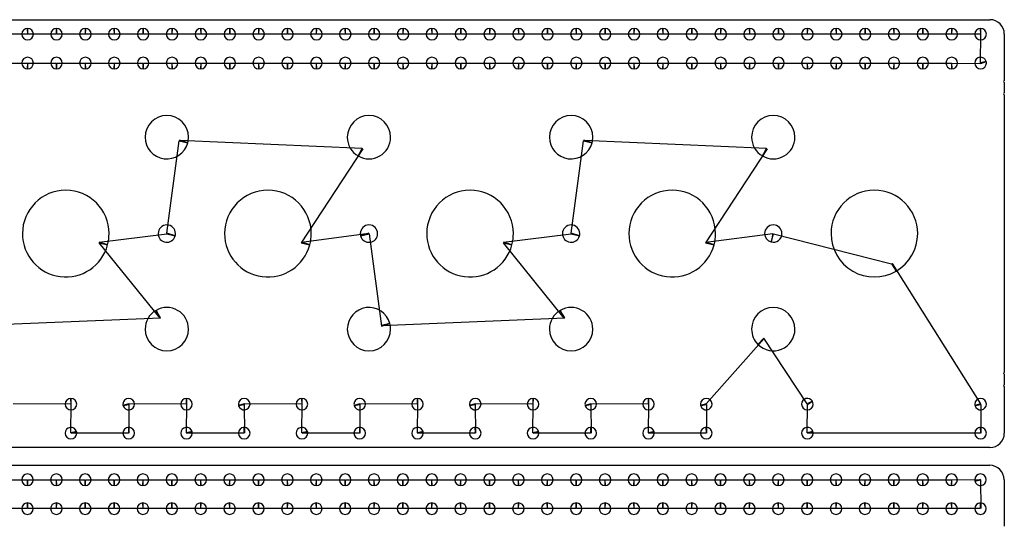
# Model space of a CAD drawing. Header units: inches. Extents: x 1 to 33.5, y 1 to 47.1.
# Tile 9 of 9: x 16.4 to 33.5, y 38.3 to 47. Entities that reach past the tile are written whole.
import ezdxf

# ---------------------------------------------------------------- set-up
doc = ezdxf.new("R2010")
doc.units = ezdxf.units.IN
doc.layers.get('0').update_dxf_attribs({"linetype": 'CONTINUOUS'})
doc.layers.add('3', color=7, linetype='CONTINUOUS')
doc.layers.add('9', color=7, linetype='CONTINUOUS')

msp = doc.modelspace()

# ---------------------------------------------------------------- linework, layer by layer
at = {"color": 0, "linetype": 'CONTINUOUS'}
for p, q in [((16.544, 46.79), (16.052, 46.79)), ((17.044, 46.79), (16.552, 46.79)), ((17.544, 46.79), (17.052, 46.79)), ((18.044, 46.79), (17.552, 46.79)), ((18.544, 46.79), (18.052, 46.79)), ((19.044, 46.79), (18.552, 46.79)), ((19.544, 46.79), (19.052, 46.79)), ((20.044, 46.79), (19.552, 46.79)), ((20.544, 46.79), (20.052, 46.79)), ((21.044, 46.79), (20.552, 46.79)), ((21.544, 46.79), (21.052, 46.79)), ((22.044, 46.79), (21.552, 46.79)), ((22.544, 46.79), (22.052, 46.79)), ((23.044, 46.79), (22.552, 46.79)), ((23.544, 46.79), (23.052, 46.79)), ((24.044, 46.79), (23.552, 46.79)), ((24.544, 46.79), (24.052, 46.79)), ((25.044, 46.79), (24.552, 46.79)), ((25.544, 46.79), (25.052, 46.79)), ((26.044, 46.79), (25.552, 46.79)), ((26.544, 46.79), (26.052, 46.79)), ((27.044, 46.79), (26.552, 46.79)), ((27.544, 46.79), (27.052, 46.79)), ((28.044, 46.79), (27.552, 46.79)), ((28.544, 46.79), (28.052, 46.79)), ((29.044, 46.79), (28.552, 46.79)), ((29.544, 46.79), (29.052, 46.79)), ((30.044, 46.79), (29.552, 46.79)), ((30.544, 46.79), (30.052, 46.79)), ((31.044, 46.79), (30.552, 46.79)), ((31.544, 46.79), (31.052, 46.79)), ((32.044, 46.79), (31.552, 46.79)), ((32.544, 46.79), (32.052, 46.79)), ((33.044, 46.79), (32.552, 46.79)), ((33.047, 46.294), (33.052, 46.79)), ((16.052, 46.289), (16.544, 46.289)), ((16.552, 46.289), (17.044, 46.289)), ((17.052, 46.289), (17.544, 46.289)), ((17.552, 46.289), (18.044, 46.289)), ((18.052, 46.289), (18.544, 46.289)), ((18.552, 46.289), (19.044, 46.289)), ((19.052, 46.289), (19.544, 46.289)), ((19.552, 46.289), (20.044, 46.289)), ((20.052, 46.289), (20.544, 46.289)), ((20.552, 46.289), (21.044, 46.289)), ((21.052, 46.289), (21.544, 46.289)), ((21.552, 46.289), (22.044, 46.289)), ((22.052, 46.289), (22.544, 46.289)), ((22.552, 46.289), (23.044, 46.289)), ((23.052, 46.289), (23.544, 46.289)), ((23.552, 46.289), (24.044, 46.289)), ((24.052, 46.289), (24.544, 46.289)), ((24.552, 46.289), (25.044, 46.289)), ((25.052, 46.289), (25.544, 46.289)), ((25.552, 46.289), (26.044, 46.289)), ((26.052, 46.289), (26.544, 46.289)), ((26.552, 46.289), (27.044, 46.289)), ((27.052, 46.289), (27.544, 46.289)), ((27.552, 46.289), (28.044, 46.289)), ((28.052, 46.289), (28.544, 46.289)), ((28.552, 46.289), (29.044, 46.289)), ((29.052, 46.289), (29.544, 46.289)), ((29.552, 46.289), (30.044, 46.289)), ((30.052, 46.289), (30.544, 46.289)), ((30.552, 46.289), (31.044, 46.289)), ((31.052, 46.289), (31.544, 46.289)), ((31.552, 46.289), (32.044, 46.289)), ((32.052, 46.289), (32.544, 46.289)), ((32.552, 46.289), (33.049, 46.285)), ((18.96, 43.346), (19.174, 44.943)), ((19.177, 44.956), (22.34, 44.816)), ((25.96, 43.346), (26.174, 44.943)), ((26.177, 44.956), (29.34, 44.816)), ((22.351, 44.809), (21.286, 43.178)), ((29.351, 44.809), (28.286, 43.178)), ((17.789, 43.191), (18.956, 43.334)), ((21.289, 43.191), (22.456, 43.346)), ((22.46, 43.334), (22.677, 41.739)), ((24.789, 43.191), (25.956, 43.334)), ((28.289, 43.191), (29.452, 43.342)), ((29.464, 43.338), (31.502, 42.817)), ((18.84, 41.879), (17.786, 43.178)), ((25.84, 41.879), (24.786, 43.178)), ((31.514, 42.824), (33.047, 40.395)), ((15.674, 41.752), (18.851, 41.886)), ((22.674, 41.752), (25.851, 41.886)), ((29.303, 41.524), (28.297, 40.395)), ((30.046, 40.394), (29.294, 41.533)), ((17.294, 40.391), (16.297, 40.395)), ((17.297, 39.895), (17.302, 40.391)), ((19.294, 40.391), (18.297, 40.395)), ((18.299, 40.386), (18.302, 39.891)), ((19.297, 39.895), (19.302, 40.391)), ((21.294, 40.391), (20.297, 40.395)), ((20.299, 40.386), (20.302, 39.891)), ((21.297, 39.895), (21.302, 40.391)), ((23.294, 40.391), (22.297, 40.395)), ((22.299, 40.386), (22.302, 39.891)), ((23.297, 39.895), (23.302, 40.391)), ((25.294, 40.391), (24.297, 40.395)), ((24.299, 40.386), (24.302, 39.891)), ((25.297, 39.895), (25.302, 40.391)), ((27.294, 40.391), (26.297, 40.395)), ((26.299, 40.386), (26.302, 39.891)), ((27.297, 39.895), (27.302, 40.391)), ((28.299, 40.386), (28.302, 39.891)), ((30.047, 39.895), (30.05, 40.387)), ((33.049, 40.386), (33.052, 39.891)), ((18.294, 39.891), (17.299, 39.886)), ((20.294, 39.891), (19.299, 39.886)), ((22.294, 39.891), (21.299, 39.886)), ((24.294, 39.891), (23.299, 39.886)), ((26.294, 39.891), (25.299, 39.886)), ((28.294, 39.891), (27.299, 39.886)), ((33.044, 39.891), (30.049, 39.886)), ((16.049, 39.083), (16.541, 39.083)), ((16.549, 39.083), (17.041, 39.083)), ((17.049, 39.083), (17.541, 39.083)), ((17.549, 39.083), (18.041, 39.083)), ((18.049, 39.083), (18.541, 39.083)), ((18.549, 39.083), (19.041, 39.083)), ((19.049, 39.083), (19.541, 39.083)), ((19.549, 39.083), (20.041, 39.083)), ((20.049, 39.083), (20.541, 39.083)), ((20.549, 39.083), (21.041, 39.083)), ((21.049, 39.083), (21.541, 39.083)), ((21.549, 39.083), (22.041, 39.083)), ((22.049, 39.083), (22.541, 39.083)), ((22.549, 39.083), (23.041, 39.083)), ((23.049, 39.083), (23.541, 39.083)), ((23.549, 39.083), (24.041, 39.083)), ((24.049, 39.083), (24.541, 39.083)), ((24.549, 39.083), (25.041, 39.083)), ((25.049, 39.083), (25.541, 39.083)), ((25.549, 39.083), (26.041, 39.083)), ((26.049, 39.083), (26.541, 39.083)), ((26.549, 39.083), (27.041, 39.083)), ((27.049, 39.083), (27.541, 39.083)), ((27.549, 39.083), (28.041, 39.083)), ((28.049, 39.083), (28.541, 39.083)), ((28.549, 39.083), (29.041, 39.083)), ((29.049, 39.083), (29.541, 39.083)), ((29.549, 39.083), (30.041, 39.083)), ((30.049, 39.083), (30.541, 39.083)), ((30.549, 39.083), (31.041, 39.083)), ((31.049, 39.083), (31.541, 39.083)), ((31.549, 39.083), (32.041, 39.083)), ((32.049, 39.083), (32.541, 39.083)), ((32.549, 39.083), (33.044, 39.087)), ((33.046, 39.079), (33.049, 38.583)), ((16.541, 38.583), (16.049, 38.583)), ((17.041, 38.583), (16.549, 38.583)), ((17.541, 38.583), (17.049, 38.583)), ((18.041, 38.583), (17.549, 38.583)), ((18.541, 38.583), (18.049, 38.583)), ((19.041, 38.583), (18.549, 38.583)), ((19.541, 38.583), (19.049, 38.583)), ((20.041, 38.583), (19.549, 38.583)), ((20.541, 38.583), (20.049, 38.583)), ((21.041, 38.583), (20.549, 38.583)), ((21.541, 38.583), (21.049, 38.583)), ((22.041, 38.583), (21.549, 38.583)), ((22.541, 38.583), (22.049, 38.583)), ((23.041, 38.583), (22.549, 38.583)), ((23.541, 38.583), (23.049, 38.583)), ((24.041, 38.583), (23.549, 38.583)), ((24.541, 38.583), (24.049, 38.583)), ((25.041, 38.583), (24.549, 38.583)), ((25.541, 38.583), (25.049, 38.583)), ((26.041, 38.583), (25.549, 38.583)), ((26.541, 38.583), (26.049, 38.583)), ((27.041, 38.583), (26.549, 38.583)), ((27.541, 38.583), (27.049, 38.583)), ((28.041, 38.583), (27.549, 38.583)), ((28.541, 38.583), (28.049, 38.583)), ((29.041, 38.583), (28.549, 38.583)), ((29.541, 38.583), (29.049, 38.583)), ((30.041, 38.583), (29.549, 38.583)), ((30.541, 38.583), (30.049, 38.583)), ((31.041, 38.583), (30.549, 38.583)), ((31.541, 38.583), (31.049, 38.583)), ((32.041, 38.583), (31.549, 38.583)), ((32.541, 38.583), (32.049, 38.583)), ((33.041, 38.583), (32.549, 38.583))]:
    msp.add_line(p, q, dxfattribs=at)
at = {"layer": '3', "color": 3, "linetype": 'CONTINUOUS'}
for p, q in [((1.388, 47.04), (33.208, 47.04)), ((33.458, 46.79), (33.458, 45.985)), ((33.458, 45.955), (33.458, 45.773)), ((33.458, 45.743), (33.458, 40.938)), ((33.458, 40.908), (33.458, 40.725)), ((33.458, 40.695), (33.458, 39.89)), ((33.208, 39.64), (1.388, 39.64)), ((1.385, 39.333), (33.205, 39.333)), ((33.455, 39.083), (33.455, 38.278))]:
    msp.add_line(p, q, dxfattribs=at)
for centre, radius, start, end in [((16.548, 46.79), 0.1, 90, 180), ((16.548, 46.79), 0.1, 360, 90), ((17.048, 46.79), 0.1, 90, 180), ((17.048, 46.79), 0.1, 360, 90), ((17.548, 46.79), 0.1, 90, 180), ((17.548, 46.79), 0.1, 360, 90), ((18.048, 46.79), 0.1, 90, 180), ((18.048, 46.79), 0.1, 360, 90), ((18.548, 46.79), 0.1, 90, 180), ((18.548, 46.79), 0.1, 360, 90), ((19.048, 46.79), 0.1, 90, 180), ((19.048, 46.79), 0.1, 360, 90), ((19.548, 46.79), 0.1, 90, 180), ((19.548, 46.79), 0.1, 360, 90), ((20.048, 46.79), 0.1, 90, 180), ((20.048, 46.79), 0.1, 360, 90), ((20.548, 46.79), 0.1, 90, 180), ((20.548, 46.79), 0.1, 360, 90), ((21.048, 46.79), 0.1, 90, 180), ((21.048, 46.79), 0.1, 360, 90), ((21.548, 46.79), 0.1, 90, 180), ((21.548, 46.79), 0.1, 360, 90), ((22.048, 46.79), 0.1, 90, 180), ((22.048, 46.79), 0.1, 360, 90), ((22.548, 46.79), 0.1, 90, 180), ((22.548, 46.79), 0.1, 360, 90), ((23.048, 46.79), 0.1, 90, 180), ((23.048, 46.79), 0.1, 360, 90), ((23.548, 46.79), 0.1, 90, 180), ((23.548, 46.79), 0.1, 360, 90), ((24.048, 46.79), 0.1, 90, 180), ((24.048, 46.79), 0.1, 360, 90), ((24.548, 46.79), 0.1, 90, 180), ((24.548, 46.79), 0.1, 360, 90), ((25.048, 46.79), 0.1, 90, 180), ((25.048, 46.79), 0.1, 360, 90), ((25.548, 46.79), 0.1, 90, 180), ((25.548, 46.79), 0.1, 360, 90), ((26.048, 46.79), 0.1, 90, 180), ((26.048, 46.79), 0.1, 360, 90), ((26.548, 46.79), 0.1, 90, 180), ((26.548, 46.79), 0.1, 360, 90), ((27.048, 46.79), 0.1, 90, 180), ((27.048, 46.79), 0.1, 360, 90), ((27.548, 46.79), 0.1, 90, 180), ((27.548, 46.79), 0.1, 360, 90), ((28.048, 46.79), 0.1, 90, 180), ((28.048, 46.79), 0.1, 360, 90), ((28.548, 46.79), 0.1, 90, 180), ((28.548, 46.79), 0.1, 360, 90), ((29.048, 46.79), 0.1, 90, 180), ((29.048, 46.79), 0.1, 360, 90), ((29.548, 46.79), 0.1, 90, 180), ((29.548, 46.79), 0.1, 360, 90), ((30.048, 46.79), 0.1, 90, 180), ((30.048, 46.79), 0.1, 360, 90), ((30.548, 46.79), 0.1, 90, 180), ((30.548, 46.79), 0.1, 360, 90), ((31.048, 46.79), 0.1, 90, 180), ((31.048, 46.79), 0.1, 360, 90), ((31.548, 46.79), 0.1, 90, 180), ((31.548, 46.79), 0.1, 360, 90), ((32.048, 46.79), 0.1, 90, 180), ((32.048, 46.79), 0.1, 360, 90), ((32.548, 46.79), 0.1, 90, 180), ((32.548, 46.79), 0.1, 360, 90), ((33.048, 46.79), 0.1, 90, 180), ((33.048, 46.79), 0.1, 360, 90), ((33.208, 46.79), 0.25, 0, 90), ((16.548, 46.79), 0.1, 180, 360), ((17.048, 46.79), 0.1, 180, 360), ((17.548, 46.79), 0.1, 180, 360), ((18.048, 46.79), 0.1, 180, 360), ((18.548, 46.79), 0.1, 180, 360), ((19.048, 46.79), 0.1, 180, 360), ((19.548, 46.79), 0.1, 180, 360), ((20.048, 46.79), 0.1, 180, 360), ((20.548, 46.79), 0.1, 180, 360), ((21.048, 46.79), 0.1, 180, 360), ((21.548, 46.79), 0.1, 180, 360), ((22.048, 46.79), 0.1, 180, 360), ((22.548, 46.79), 0.1, 180, 360), ((23.048, 46.79), 0.1, 180, 360), ((23.548, 46.79), 0.1, 180, 360), ((24.048, 46.79), 0.1, 180, 360), ((24.548, 46.79), 0.1, 180, 360), ((25.048, 46.79), 0.1, 180, 360), ((25.548, 46.79), 0.1, 180, 360), ((26.048, 46.79), 0.1, 180, 360), ((26.548, 46.79), 0.1, 180, 360), ((27.048, 46.79), 0.1, 180, 360), ((27.548, 46.79), 0.1, 180, 360), ((28.048, 46.79), 0.1, 180, 360), ((28.548, 46.79), 0.1, 180, 360), ((29.048, 46.79), 0.1, 180, 360), ((29.548, 46.79), 0.1, 180, 360), ((30.048, 46.79), 0.1, 180, 360), ((30.548, 46.79), 0.1, 180, 360), ((31.048, 46.79), 0.1, 180, 360), ((31.548, 46.79), 0.1, 180, 360), ((32.048, 46.79), 0.1, 180, 360), ((32.548, 46.79), 0.1, 180, 360), ((33.048, 46.79), 0.1, 180, 360), ((16.548, 46.29), 0.1, 360, 180), ((17.048, 46.29), 0.1, 360, 180), ((17.548, 46.29), 0.1, 360, 180), ((18.048, 46.29), 0.1, 360, 180), ((18.548, 46.29), 0.1, 360, 180), ((19.048, 46.29), 0.1, 360, 180), ((19.548, 46.29), 0.1, 360, 180), ((20.048, 46.29), 0.1, 360, 180), ((20.548, 46.29), 0.1, 360, 180), ((21.048, 46.29), 0.1, 360, 180), ((21.548, 46.29), 0.1, 360, 180), ((22.048, 46.29), 0.1, 360, 180), ((22.548, 46.29), 0.1, 360, 180), ((23.048, 46.29), 0.1, 360, 180), ((23.548, 46.29), 0.1, 360, 180), ((24.048, 46.29), 0.1, 360, 180), ((24.548, 46.29), 0.1, 360, 180), ((25.048, 46.29), 0.1, 360, 180), ((25.548, 46.29), 0.1, 360, 180), ((26.048, 46.29), 0.1, 360, 180), ((26.548, 46.29), 0.1, 360, 180), ((27.048, 46.29), 0.1, 360, 180), ((27.548, 46.29), 0.1, 360, 180), ((28.048, 46.29), 0.1, 360, 180), ((28.548, 46.29), 0.1, 360, 180), ((29.048, 46.29), 0.1, 360, 180), ((29.548, 46.29), 0.1, 360, 180), ((30.048, 46.29), 0.1, 360, 180), ((30.548, 46.29), 0.1, 360, 180), ((31.048, 46.29), 0.1, 360, 180), ((31.548, 46.29), 0.1, 360, 180), ((32.048, 46.29), 0.1, 360, 180), ((32.548, 46.29), 0.1, 360, 180), ((33.048, 46.29), 0.1, 15, 180), ((16.548, 46.29), 0.1, 180, 270), ((16.548, 46.29), 0.1, 270, 0), ((17.048, 46.29), 0.1, 180, 270), ((17.048, 46.29), 0.1, 270, 0), ((17.548, 46.29), 0.1, 180, 270), ((17.548, 46.29), 0.1, 270, 0), ((18.048, 46.29), 0.1, 180, 270), ((18.048, 46.29), 0.1, 270, 0), ((18.548, 46.29), 0.1, 180, 270), ((18.548, 46.29), 0.1, 270, 0), ((19.048, 46.29), 0.1, 180, 270), ((19.048, 46.29), 0.1, 270, 0), ((19.548, 46.29), 0.1, 180, 270), ((19.548, 46.29), 0.1, 270, 0), ((20.048, 46.29), 0.1, 180, 270), ((20.048, 46.29), 0.1, 270, 0), ((20.548, 46.29), 0.1, 180, 270), ((20.548, 46.29), 0.1, 270, 0), ((21.048, 46.29), 0.1, 180, 270), ((21.048, 46.29), 0.1, 270, 0), ((21.548, 46.29), 0.1, 180, 270), ((21.548, 46.29), 0.1, 270, 0), ((22.048, 46.29), 0.1, 180, 270), ((22.048, 46.29), 0.1, 270, 0), ((22.548, 46.29), 0.1, 180, 270), ((22.548, 46.29), 0.1, 270, 0), ((23.048, 46.29), 0.1, 180, 270), ((23.048, 46.29), 0.1, 270, 0), ((23.548, 46.29), 0.1, 180, 270), ((23.548, 46.29), 0.1, 270, 0), ((24.048, 46.29), 0.1, 180, 270), ((24.048, 46.29), 0.1, 270, 0), ((24.548, 46.29), 0.1, 180, 270), ((24.548, 46.29), 0.1, 270, 0), ((25.048, 46.29), 0.1, 180, 270), ((25.048, 46.29), 0.1, 270, 0), ((25.548, 46.29), 0.1, 180, 270), ((25.548, 46.29), 0.1, 270, 0), ((26.048, 46.29), 0.1, 180, 270), ((26.048, 46.29), 0.1, 270, 0), ((26.548, 46.29), 0.1, 180, 270), ((26.548, 46.29), 0.1, 270, 0), ((27.048, 46.29), 0.1, 180, 270), ((27.048, 46.29), 0.1, 270, 0), ((27.548, 46.29), 0.1, 180, 270), ((27.548, 46.29), 0.1, 270, 0), ((28.048, 46.29), 0.1, 180, 270), ((28.048, 46.29), 0.1, 270, 0), ((28.548, 46.29), 0.1, 180, 270), ((28.548, 46.29), 0.1, 270, 0), ((29.048, 46.29), 0.1, 180, 270), ((29.048, 46.29), 0.1, 270, 0), ((29.548, 46.29), 0.1, 180, 270), ((29.548, 46.29), 0.1, 270, 0), ((30.048, 46.29), 0.1, 180, 270), ((30.048, 46.29), 0.1, 270, 0), ((30.548, 46.29), 0.1, 180, 270), ((30.548, 46.29), 0.1, 270, 0), ((31.048, 46.29), 0.1, 180, 270), ((31.048, 46.29), 0.1, 270, 0), ((31.548, 46.29), 0.1, 180, 270), ((31.548, 46.29), 0.1, 270, 0), ((32.048, 46.29), 0.1, 180, 270), ((32.048, 46.29), 0.1, 270, 0), ((32.548, 46.29), 0.1, 180, 270), ((32.548, 46.29), 0.1, 270, 0), ((33.048, 46.29), 0.1, 180, 360), ((33.048, 46.29), 0.1, 360, 15), ((33.458, 45.97), 0.015, 90, 270), ((33.458, 45.758), 0.015, 90, 270), ((18.958, 45.008), 0.375, 360, 180), ((22.458, 45.008), 0.375, 360, 180), ((25.958, 45.008), 0.375, 360, 180), ((29.458, 45.008), 0.375, 360, 180), ((18.958, 45.008), 0.375, 180, 345), ((18.958, 45.008), 0.375, 345, 0), ((22.458, 45.008), 0.375, 180, 240), ((22.458, 45.008), 0.375, 240, 0), ((25.958, 45.008), 0.375, 180, 345), ((25.958, 45.008), 0.375, 345, 0), ((29.458, 45.008), 0.375, 180, 240), ((29.458, 45.008), 0.375, 240, 0), ((17.208, 43.34), 0.75, 360, 180), ((20.708, 43.34), 0.75, 360, 180), ((24.208, 43.34), 0.75, 360, 180), ((27.708, 43.34), 0.75, 360, 180), ((31.208, 43.34), 0.75, 360, 180), ((18.958, 43.34), 0.15, 360, 180), ((22.458, 43.34), 0.15, 360, 180), ((25.958, 43.34), 0.15, 360, 180), ((29.458, 43.34), 0.15, 360, 180), ((17.208, 43.34), 0.75, 180, 345), ((17.208, 43.34), 0.75, 345, 0), ((18.958, 43.34), 0.15, 180, 345), ((18.958, 43.34), 0.15, 345, 0), ((20.708, 43.34), 0.75, 180, 345), ((20.708, 43.34), 0.75, 345, 0), ((22.458, 43.34), 0.15, 180, 195), ((22.458, 43.34), 0.15, 195, 0), ((24.208, 43.34), 0.75, 180, 345), ((24.208, 43.34), 0.75, 345, 0), ((25.958, 43.34), 0.15, 180, 345), ((25.958, 43.34), 0.15, 345, 0), ((27.708, 43.34), 0.75, 180, 345), ((27.708, 43.34), 0.75, 345, 0), ((29.458, 43.34), 0.15, 180, 255), ((29.458, 43.34), 0.15, 255, 0), ((31.208, 43.34), 0.75, 180, 300), ((31.208, 43.34), 0.75, 300, 0), ((18.958, 41.688), 0.375, 120, 180), ((18.958, 41.688), 0.375, 360, 120), ((22.458, 41.688), 0.375, 15, 180), ((25.958, 41.688), 0.375, 120, 180), ((25.958, 41.688), 0.375, 360, 120), ((29.458, 41.688), 0.375, 360, 180), ((22.458, 41.688), 0.375, 360, 15), ((18.958, 41.688), 0.375, 180, 360), ((22.458, 41.688), 0.375, 180, 360), ((25.958, 41.688), 0.375, 180, 360), ((29.458, 41.688), 0.375, 180, 225), ((29.458, 41.688), 0.375, 225, 0), ((33.458, 40.923), 0.015, 90, 270), ((33.458, 40.71), 0.015, 90, 270), ((17.298, 40.39), 0.1, 90, 180), ((17.298, 40.39), 0.1, 360, 90), ((18.298, 40.39), 0.1, 360, 180), ((19.298, 40.39), 0.1, 90, 180), ((19.298, 40.39), 0.1, 360, 90), ((20.298, 40.39), 0.1, 360, 180), ((21.298, 40.39), 0.1, 90, 180), ((21.298, 40.39), 0.1, 360, 90), ((22.298, 40.39), 0.1, 360, 180), ((23.298, 40.39), 0.1, 90, 180), ((23.298, 40.39), 0.1, 360, 90), ((24.298, 40.39), 0.1, 360, 180), ((25.298, 40.39), 0.1, 90, 180), ((25.298, 40.39), 0.1, 360, 90), ((26.298, 40.39), 0.1, 360, 180), ((27.298, 40.39), 0.1, 90, 180), ((27.298, 40.39), 0.1, 360, 90), ((28.298, 40.39), 0.1, 360, 180), ((30.048, 40.39), 0.1, 30, 180), ((30.048, 40.39), 0.1, 360, 30), ((33.048, 40.39), 0.1, 360, 180), ((17.298, 40.39), 0.1, 180, 360), ((18.298, 40.39), 0.1, 180, 195), ((18.298, 40.39), 0.1, 195, 0), ((19.298, 40.39), 0.1, 180, 360), ((20.298, 40.39), 0.1, 180, 195), ((20.298, 40.39), 0.1, 195, 0), ((21.298, 40.39), 0.1, 180, 360), ((22.298, 40.39), 0.1, 180, 195), ((22.298, 40.39), 0.1, 195, 0), ((23.298, 40.39), 0.1, 180, 360), ((24.298, 40.39), 0.1, 180, 195), ((24.298, 40.39), 0.1, 195, 0), ((25.298, 40.39), 0.1, 180, 360), ((26.298, 40.39), 0.1, 180, 195), ((26.298, 40.39), 0.1, 195, 0), ((27.298, 40.39), 0.1, 180, 360), ((28.298, 40.39), 0.1, 180, 195), ((28.298, 40.39), 0.1, 195, 0), ((30.048, 40.39), 0.1, 180, 360), ((33.048, 40.39), 0.1, 180, 195), ((33.048, 40.39), 0.1, 195, 0), ((17.298, 39.89), 0.1, 15, 180), ((17.298, 39.89), 0.1, 360, 15), ((18.298, 39.89), 0.1, 90, 180), ((18.298, 39.89), 0.1, 360, 90), ((19.298, 39.89), 0.1, 15, 180), ((19.298, 39.89), 0.1, 360, 15), ((20.298, 39.89), 0.1, 90, 180), ((20.298, 39.89), 0.1, 360, 90), ((21.298, 39.89), 0.1, 15, 180), ((21.298, 39.89), 0.1, 360, 15), ((22.298, 39.89), 0.1, 90, 180), ((22.298, 39.89), 0.1, 360, 90), ((23.298, 39.89), 0.1, 15, 180), ((23.298, 39.89), 0.1, 360, 15), ((24.298, 39.89), 0.1, 90, 180), ((24.298, 39.89), 0.1, 360, 90), ((25.298, 39.89), 0.1, 15, 180), ((25.298, 39.89), 0.1, 360, 15), ((26.298, 39.89), 0.1, 90, 180), ((26.298, 39.89), 0.1, 360, 90), ((27.298, 39.89), 0.1, 15, 180), ((27.298, 39.89), 0.1, 360, 15), ((28.298, 39.89), 0.1, 90, 180), ((28.298, 39.89), 0.1, 360, 90), ((30.048, 39.89), 0.1, 15, 180), ((30.048, 39.89), 0.1, 360, 15), ((33.048, 39.89), 0.1, 90, 180), ((33.048, 39.89), 0.1, 360, 90), ((17.298, 39.89), 0.1, 180, 360), ((18.298, 39.89), 0.1, 180, 360), ((19.298, 39.89), 0.1, 180, 360), ((20.298, 39.89), 0.1, 180, 360), ((21.298, 39.89), 0.1, 180, 360), ((22.298, 39.89), 0.1, 180, 360), ((23.298, 39.89), 0.1, 180, 360), ((24.298, 39.89), 0.1, 180, 360), ((25.298, 39.89), 0.1, 180, 360), ((26.298, 39.89), 0.1, 180, 360), ((27.298, 39.89), 0.1, 180, 360), ((28.298, 39.89), 0.1, 180, 360), ((30.048, 39.89), 0.1, 180, 360), ((33.048, 39.89), 0.1, 180, 360), ((33.208, 39.89), 0.25, 270, 0), ((33.205, 39.083), 0.25, 0, 90), ((16.545, 39.083), 0.1, 360, 180), ((16.545, 39.083), 0.1, 180, 270), ((16.545, 39.083), 0.1, 270, 0), ((17.045, 39.083), 0.1, 360, 180), ((17.045, 39.083), 0.1, 180, 270), ((17.045, 39.083), 0.1, 270, 0), ((17.545, 39.083), 0.1, 360, 180), ((17.545, 39.083), 0.1, 180, 270), ((17.545, 39.083), 0.1, 270, 0), ((18.045, 39.083), 0.1, 360, 180), ((18.045, 39.083), 0.1, 180, 270), ((18.045, 39.083), 0.1, 270, 0), ((18.545, 39.083), 0.1, 360, 180), ((18.545, 39.083), 0.1, 180, 270), ((18.545, 39.083), 0.1, 270, 0), ((19.045, 39.083), 0.1, 360, 180), ((19.045, 39.083), 0.1, 180, 270), ((19.045, 39.083), 0.1, 270, 0), ((19.545, 39.083), 0.1, 360, 180), ((19.545, 39.083), 0.1, 180, 270), ((19.545, 39.083), 0.1, 270, 0), ((20.045, 39.083), 0.1, 360, 180), ((20.045, 39.083), 0.1, 180, 270), ((20.045, 39.083), 0.1, 270, 0), ((20.545, 39.083), 0.1, 360, 180), ((20.545, 39.083), 0.1, 180, 270), ((20.545, 39.083), 0.1, 270, 0), ((21.045, 39.083), 0.1, 360, 180), ((21.045, 39.083), 0.1, 180, 270), ((21.045, 39.083), 0.1, 270, 0), ((21.545, 39.083), 0.1, 360, 180), ((21.545, 39.083), 0.1, 180, 270), ((21.545, 39.083), 0.1, 270, 0), ((22.045, 39.083), 0.1, 360, 180), ((22.045, 39.083), 0.1, 180, 270), ((22.045, 39.083), 0.1, 270, 0), ((22.545, 39.083), 0.1, 360, 180), ((22.545, 39.083), 0.1, 180, 270), ((22.545, 39.083), 0.1, 270, 0), ((23.045, 39.083), 0.1, 360, 180), ((23.045, 39.083), 0.1, 180, 270), ((23.045, 39.083), 0.1, 270, 0), ((23.545, 39.083), 0.1, 360, 180), ((23.545, 39.083), 0.1, 180, 270), ((23.545, 39.083), 0.1, 270, 0), ((24.045, 39.083), 0.1, 360, 180), ((24.045, 39.083), 0.1, 180, 270), ((24.045, 39.083), 0.1, 270, 0), ((24.545, 39.083), 0.1, 360, 180), ((24.545, 39.083), 0.1, 180, 270), ((24.545, 39.083), 0.1, 270, 0), ((25.045, 39.083), 0.1, 360, 180), ((25.045, 39.083), 0.1, 180, 270), ((25.045, 39.083), 0.1, 270, 0), ((25.545, 39.083), 0.1, 360, 180), ((25.545, 39.083), 0.1, 180, 270), ((25.545, 39.083), 0.1, 270, 0), ((26.045, 39.083), 0.1, 360, 180), ((26.045, 39.083), 0.1, 180, 270), ((26.045, 39.083), 0.1, 270, 0), ((26.545, 39.083), 0.1, 360, 180), ((26.545, 39.083), 0.1, 180, 270), ((26.545, 39.083), 0.1, 270, 0), ((27.045, 39.083), 0.1, 360, 180), ((27.045, 39.083), 0.1, 180, 270), ((27.045, 39.083), 0.1, 270, 0), ((27.545, 39.083), 0.1, 360, 180), ((27.545, 39.083), 0.1, 180, 270), ((27.545, 39.083), 0.1, 270, 0), ((28.045, 39.083), 0.1, 360, 180), ((28.045, 39.083), 0.1, 180, 270), ((28.045, 39.083), 0.1, 270, 0), ((28.545, 39.083), 0.1, 360, 180), ((28.545, 39.083), 0.1, 180, 270), ((28.545, 39.083), 0.1, 270, 0), ((29.045, 39.083), 0.1, 360, 180), ((29.045, 39.083), 0.1, 180, 270), ((29.045, 39.083), 0.1, 270, 0), ((29.545, 39.083), 0.1, 360, 180), ((29.545, 39.083), 0.1, 180, 270), ((29.545, 39.083), 0.1, 270, 0), ((30.045, 39.083), 0.1, 360, 180), ((30.045, 39.083), 0.1, 180, 270), ((30.045, 39.083), 0.1, 270, 0), ((30.545, 39.083), 0.1, 360, 180), ((30.545, 39.083), 0.1, 180, 270), ((30.545, 39.083), 0.1, 270, 0), ((31.045, 39.083), 0.1, 360, 180), ((31.045, 39.083), 0.1, 180, 270), ((31.045, 39.083), 0.1, 270, 0), ((31.545, 39.083), 0.1, 360, 180), ((31.545, 39.083), 0.1, 180, 270), ((31.545, 39.083), 0.1, 270, 0), ((32.045, 39.083), 0.1, 360, 180), ((32.045, 39.083), 0.1, 180, 270), ((32.045, 39.083), 0.1, 270, 0), ((32.545, 39.083), 0.1, 360, 180), ((32.545, 39.083), 0.1, 180, 270), ((32.545, 39.083), 0.1, 270, 0), ((33.045, 39.083), 0.1, 360, 180), ((33.045, 39.083), 0.1, 180, 195), ((33.045, 39.083), 0.1, 195, 0), ((16.545, 38.583), 0.1, 90, 180), ((16.545, 38.583), 0.1, 180, 360), ((16.545, 38.583), 0.1, 360, 90), ((17.045, 38.583), 0.1, 90, 180), ((17.045, 38.583), 0.1, 180, 360), ((17.045, 38.583), 0.1, 360, 90), ((17.545, 38.583), 0.1, 90, 180), ((17.545, 38.583), 0.1, 180, 360), ((17.545, 38.583), 0.1, 360, 90), ((18.045, 38.583), 0.1, 90, 180), ((18.045, 38.583), 0.1, 180, 360), ((18.045, 38.583), 0.1, 360, 90), ((18.545, 38.583), 0.1, 90, 180), ((18.545, 38.583), 0.1, 180, 360), ((18.545, 38.583), 0.1, 360, 90), ((19.045, 38.583), 0.1, 90, 180), ((19.045, 38.583), 0.1, 180, 360), ((19.045, 38.583), 0.1, 360, 90), ((19.545, 38.583), 0.1, 90, 180), ((19.545, 38.583), 0.1, 180, 360), ((19.545, 38.583), 0.1, 360, 90), ((20.045, 38.583), 0.1, 90, 180), ((20.045, 38.583), 0.1, 180, 360), ((20.045, 38.583), 0.1, 360, 90), ((20.545, 38.583), 0.1, 90, 180), ((20.545, 38.583), 0.1, 180, 360), ((20.545, 38.583), 0.1, 360, 90), ((21.045, 38.583), 0.1, 90, 180), ((21.045, 38.583), 0.1, 180, 360), ((21.045, 38.583), 0.1, 360, 90), ((21.545, 38.583), 0.1, 90, 180), ((21.545, 38.583), 0.1, 180, 360), ((21.545, 38.583), 0.1, 360, 90), ((22.045, 38.583), 0.1, 90, 180), ((22.045, 38.583), 0.1, 180, 360), ((22.045, 38.583), 0.1, 360, 90), ((22.545, 38.583), 0.1, 90, 180), ((22.545, 38.583), 0.1, 180, 360), ((22.545, 38.583), 0.1, 360, 90), ((23.045, 38.583), 0.1, 90, 180), ((23.045, 38.583), 0.1, 180, 360), ((23.045, 38.583), 0.1, 360, 90), ((23.545, 38.583), 0.1, 90, 180), ((23.545, 38.583), 0.1, 180, 360), ((23.545, 38.583), 0.1, 360, 90), ((24.045, 38.583), 0.1, 90, 180), ((24.045, 38.583), 0.1, 180, 360), ((24.045, 38.583), 0.1, 360, 90), ((24.545, 38.583), 0.1, 90, 180), ((24.545, 38.583), 0.1, 180, 360), ((24.545, 38.583), 0.1, 360, 90), ((25.045, 38.583), 0.1, 90, 180), ((25.045, 38.583), 0.1, 180, 360), ((25.045, 38.583), 0.1, 360, 90), ((25.545, 38.583), 0.1, 90, 180), ((25.545, 38.583), 0.1, 180, 360), ((25.545, 38.583), 0.1, 360, 90), ((26.045, 38.583), 0.1, 90, 180), ((26.045, 38.583), 0.1, 180, 360), ((26.045, 38.583), 0.1, 360, 90), ((26.545, 38.583), 0.1, 90, 180), ((26.545, 38.583), 0.1, 180, 360), ((26.545, 38.583), 0.1, 360, 90), ((27.045, 38.583), 0.1, 90, 180), ((27.045, 38.583), 0.1, 180, 360), ((27.045, 38.583), 0.1, 360, 90), ((27.545, 38.583), 0.1, 90, 180), ((27.545, 38.583), 0.1, 180, 360), ((27.545, 38.583), 0.1, 360, 90), ((28.045, 38.583), 0.1, 90, 180), ((28.045, 38.583), 0.1, 180, 360), ((28.045, 38.583), 0.1, 360, 90), ((28.545, 38.583), 0.1, 90, 180), ((28.545, 38.583), 0.1, 180, 360), ((28.545, 38.583), 0.1, 360, 90), ((29.045, 38.583), 0.1, 90, 180), ((29.045, 38.583), 0.1, 180, 360), ((29.045, 38.583), 0.1, 360, 90), ((29.545, 38.583), 0.1, 90, 180), ((29.545, 38.583), 0.1, 180, 360), ((29.545, 38.583), 0.1, 360, 90), ((30.045, 38.583), 0.1, 90, 180), ((30.045, 38.583), 0.1, 180, 360), ((30.045, 38.583), 0.1, 360, 90), ((30.545, 38.583), 0.1, 90, 180), ((30.545, 38.583), 0.1, 180, 360), ((30.545, 38.583), 0.1, 360, 90), ((31.045, 38.583), 0.1, 90, 180), ((31.045, 38.583), 0.1, 180, 360), ((31.045, 38.583), 0.1, 360, 90), ((31.545, 38.583), 0.1, 90, 180), ((31.545, 38.583), 0.1, 180, 360), ((31.545, 38.583), 0.1, 360, 90), ((32.045, 38.583), 0.1, 90, 180), ((32.045, 38.583), 0.1, 180, 360), ((32.045, 38.583), 0.1, 360, 90), ((32.545, 38.583), 0.1, 90, 180), ((32.545, 38.583), 0.1, 180, 360), ((32.545, 38.583), 0.1, 360, 90), ((33.045, 38.583), 0.1, 90, 180), ((33.045, 38.583), 0.1, 180, 360), ((33.045, 38.583), 0.1, 360, 90)]:
    msp.add_arc(centre, radius, start, end, dxfattribs=at)
at = {"layer": '9', "color": 9, "linetype": 'CONTINUOUS'}
for p, q in [((16.548, 46.89), (16.544, 46.79)), ((16.552, 46.79), (16.548, 46.89)), ((17.048, 46.89), (17.044, 46.79)), ((17.052, 46.79), (17.048, 46.89)), ((17.548, 46.89), (17.544, 46.79)), ((17.552, 46.79), (17.548, 46.89)), ((18.048, 46.89), (18.044, 46.79)), ((18.052, 46.79), (18.048, 46.89)), ((18.548, 46.89), (18.544, 46.79)), ((18.552, 46.79), (18.548, 46.89)), ((19.048, 46.89), (19.044, 46.79)), ((19.052, 46.79), (19.048, 46.89)), ((19.548, 46.89), (19.544, 46.79)), ((19.552, 46.79), (19.548, 46.89)), ((20.048, 46.89), (20.044, 46.79)), ((20.052, 46.79), (20.048, 46.89)), ((20.548, 46.89), (20.544, 46.79)), ((20.552, 46.79), (20.548, 46.89)), ((21.048, 46.89), (21.044, 46.79)), ((21.052, 46.79), (21.048, 46.89)), ((21.548, 46.89), (21.544, 46.79)), ((21.552, 46.79), (21.548, 46.89)), ((22.048, 46.89), (22.044, 46.79)), ((22.052, 46.79), (22.048, 46.89)), ((22.548, 46.89), (22.544, 46.79)), ((22.552, 46.79), (22.548, 46.89)), ((23.048, 46.89), (23.044, 46.79)), ((23.052, 46.79), (23.048, 46.89)), ((23.548, 46.89), (23.544, 46.79)), ((23.552, 46.79), (23.548, 46.89)), ((24.048, 46.89), (24.044, 46.79)), ((24.052, 46.79), (24.048, 46.89)), ((24.548, 46.89), (24.544, 46.79)), ((24.552, 46.79), (24.548, 46.89)), ((25.048, 46.89), (25.044, 46.79)), ((25.052, 46.79), (25.048, 46.89)), ((25.548, 46.89), (25.544, 46.79)), ((25.552, 46.79), (25.548, 46.89)), ((26.048, 46.89), (26.044, 46.79)), ((26.052, 46.79), (26.048, 46.89)), ((26.548, 46.89), (26.544, 46.79)), ((26.552, 46.79), (26.548, 46.89)), ((27.048, 46.89), (27.044, 46.79)), ((27.052, 46.79), (27.048, 46.89)), ((27.548, 46.89), (27.544, 46.79)), ((27.552, 46.79), (27.548, 46.89)), ((28.048, 46.89), (28.044, 46.79)), ((28.052, 46.79), (28.048, 46.89)), ((28.548, 46.89), (28.544, 46.79)), ((28.552, 46.79), (28.548, 46.89)), ((29.048, 46.89), (29.044, 46.79)), ((29.052, 46.79), (29.048, 46.89)), ((29.548, 46.89), (29.544, 46.79)), ((29.552, 46.79), (29.548, 46.89)), ((30.048, 46.89), (30.044, 46.79)), ((30.052, 46.79), (30.048, 46.89)), ((30.548, 46.89), (30.544, 46.79)), ((30.552, 46.79), (30.548, 46.89)), ((31.048, 46.89), (31.044, 46.79)), ((31.052, 46.79), (31.048, 46.89)), ((31.548, 46.89), (31.544, 46.79)), ((31.552, 46.79), (31.548, 46.89)), ((32.048, 46.89), (32.044, 46.79)), ((32.052, 46.79), (32.048, 46.89)), ((32.548, 46.89), (32.544, 46.79)), ((32.552, 46.79), (32.548, 46.89)), ((33.048, 46.89), (33.044, 46.79)), ((33.052, 46.79), (33.048, 46.89)), ((16.544, 46.289), (16.548, 46.19)), ((16.548, 46.19), (16.552, 46.289)), ((17.044, 46.289), (17.048, 46.19)), ((17.048, 46.19), (17.052, 46.289)), ((17.544, 46.289), (17.548, 46.19)), ((17.548, 46.19), (17.552, 46.289)), ((18.044, 46.289), (18.048, 46.19)), ((18.048, 46.19), (18.052, 46.289)), ((18.544, 46.289), (18.548, 46.19)), ((18.548, 46.19), (18.552, 46.289)), ((19.044, 46.289), (19.048, 46.19)), ((19.048, 46.19), (19.052, 46.289)), ((19.544, 46.289), (19.548, 46.19)), ((19.548, 46.19), (19.552, 46.289)), ((20.044, 46.289), (20.048, 46.19)), ((20.048, 46.19), (20.052, 46.289)), ((20.544, 46.289), (20.548, 46.19)), ((20.548, 46.19), (20.552, 46.289)), ((21.044, 46.289), (21.048, 46.19)), ((21.048, 46.19), (21.052, 46.289)), ((21.544, 46.289), (21.548, 46.19)), ((21.548, 46.19), (21.552, 46.289)), ((22.044, 46.289), (22.048, 46.19)), ((22.048, 46.19), (22.052, 46.289)), ((22.544, 46.289), (22.548, 46.19)), ((22.548, 46.19), (22.552, 46.289)), ((23.044, 46.289), (23.048, 46.19)), ((23.048, 46.19), (23.052, 46.289)), ((23.544, 46.289), (23.548, 46.19)), ((23.548, 46.19), (23.552, 46.289)), ((24.044, 46.289), (24.048, 46.19)), ((24.048, 46.19), (24.052, 46.289)), ((24.544, 46.289), (24.548, 46.19)), ((24.548, 46.19), (24.552, 46.289)), ((25.044, 46.289), (25.048, 46.19)), ((25.048, 46.19), (25.052, 46.289)), ((25.544, 46.289), (25.548, 46.19)), ((25.548, 46.19), (25.552, 46.289)), ((26.044, 46.289), (26.048, 46.19)), ((26.048, 46.19), (26.052, 46.289)), ((26.544, 46.289), (26.548, 46.19)), ((26.548, 46.19), (26.552, 46.289)), ((27.044, 46.289), (27.048, 46.19)), ((27.048, 46.19), (27.052, 46.289)), ((27.544, 46.289), (27.548, 46.19)), ((27.548, 46.19), (27.552, 46.289)), ((28.044, 46.289), (28.048, 46.19)), ((28.048, 46.19), (28.052, 46.289)), ((28.544, 46.289), (28.548, 46.19)), ((28.548, 46.19), (28.552, 46.289)), ((29.044, 46.289), (29.048, 46.19)), ((29.048, 46.19), (29.052, 46.289)), ((29.544, 46.289), (29.548, 46.19)), ((29.548, 46.19), (29.552, 46.289)), ((30.044, 46.289), (30.048, 46.19)), ((30.048, 46.19), (30.052, 46.289)), ((30.544, 46.289), (30.548, 46.19)), ((30.548, 46.19), (30.552, 46.289)), ((31.044, 46.289), (31.048, 46.19)), ((31.048, 46.19), (31.052, 46.289)), ((31.544, 46.289), (31.548, 46.19)), ((31.548, 46.19), (31.552, 46.289)), ((32.044, 46.289), (32.048, 46.19)), ((32.048, 46.19), (32.052, 46.289)), ((32.544, 46.289), (32.548, 46.19)), ((32.548, 46.19), (32.552, 46.289)), ((33.145, 46.315), (33.047, 46.294)), ((33.049, 46.285), (33.145, 46.315)), ((19.174, 44.943), (19.32, 44.91)), ((19.32, 44.91), (19.177, 44.956)), ((26.174, 44.943), (26.32, 44.91)), ((26.32, 44.91), (26.177, 44.956)), ((22.34, 44.816), (22.271, 44.683)), ((22.271, 44.683), (22.351, 44.809)), ((29.34, 44.816), (29.271, 44.683)), ((29.271, 44.683), (29.351, 44.809)), ((18.956, 43.334), (19.103, 43.301)), ((19.103, 43.301), (18.96, 43.346)), ((22.456, 43.346), (22.313, 43.301)), ((22.313, 43.301), (22.46, 43.334)), ((25.956, 43.334), (26.103, 43.301)), ((26.103, 43.301), (25.96, 43.346)), ((29.452, 43.342), (29.419, 43.195)), ((29.419, 43.195), (29.464, 43.338)), ((17.786, 43.178), (17.932, 43.146)), ((17.932, 43.146), (17.789, 43.191)), ((21.286, 43.178), (21.432, 43.146)), ((21.432, 43.146), (21.289, 43.191)), ((24.786, 43.178), (24.932, 43.146)), ((24.932, 43.146), (24.789, 43.191)), ((28.286, 43.178), (28.432, 43.146)), ((28.432, 43.146), (28.289, 43.191)), ((31.502, 42.817), (31.583, 42.69)), ((31.583, 42.69), (31.514, 42.824)), ((18.851, 41.886), (18.771, 42.012)), ((18.771, 42.012), (18.84, 41.879)), ((25.851, 41.886), (25.771, 42.012)), ((25.771, 42.012), (25.84, 41.879)), ((22.82, 41.785), (22.674, 41.752)), ((22.677, 41.739), (22.82, 41.785)), ((29.294, 41.533), (29.193, 41.422)), ((29.193, 41.422), (29.303, 41.524)), ((17.298, 40.49), (17.294, 40.391)), ((17.302, 40.391), (17.298, 40.49)), ((19.298, 40.49), (19.294, 40.391)), ((19.302, 40.391), (19.298, 40.49)), ((21.298, 40.49), (21.294, 40.391)), ((21.302, 40.391), (21.298, 40.49)), ((23.298, 40.49), (23.294, 40.391)), ((23.302, 40.391), (23.298, 40.49)), ((25.298, 40.49), (25.294, 40.391)), ((25.302, 40.391), (25.298, 40.49)), ((27.298, 40.49), (27.294, 40.391)), ((27.302, 40.391), (27.298, 40.49)), ((30.135, 40.44), (30.046, 40.394)), ((30.05, 40.387), (30.135, 40.44)), ((18.297, 40.395), (18.201, 40.365)), ((18.201, 40.365), (18.299, 40.386)), ((20.297, 40.395), (20.201, 40.365)), ((20.201, 40.365), (20.299, 40.386)), ((22.297, 40.395), (22.201, 40.365)), ((22.201, 40.365), (22.299, 40.386)), ((24.297, 40.395), (24.201, 40.365)), ((24.201, 40.365), (24.299, 40.386)), ((26.297, 40.395), (26.201, 40.365)), ((26.201, 40.365), (26.299, 40.386)), ((28.297, 40.395), (28.201, 40.365)), ((28.201, 40.365), (28.299, 40.386)), ((33.047, 40.395), (32.951, 40.365)), ((32.951, 40.365), (33.049, 40.386)), ((17.395, 39.916), (17.297, 39.895)), ((17.299, 39.886), (17.395, 39.916)), ((18.298, 39.99), (18.294, 39.891)), ((18.302, 39.891), (18.298, 39.99)), ((19.395, 39.916), (19.297, 39.895)), ((19.299, 39.886), (19.395, 39.916)), ((20.298, 39.99), (20.294, 39.891)), ((20.302, 39.891), (20.298, 39.99)), ((21.395, 39.916), (21.297, 39.895)), ((21.299, 39.886), (21.395, 39.916)), ((22.298, 39.99), (22.294, 39.891)), ((22.302, 39.891), (22.298, 39.99)), ((23.395, 39.916), (23.297, 39.895)), ((23.299, 39.886), (23.395, 39.916)), ((24.298, 39.99), (24.294, 39.891)), ((24.302, 39.891), (24.298, 39.99)), ((25.395, 39.916), (25.297, 39.895)), ((25.299, 39.886), (25.395, 39.916)), ((26.298, 39.99), (26.294, 39.891)), ((26.302, 39.891), (26.298, 39.99)), ((27.395, 39.916), (27.297, 39.895)), ((27.299, 39.886), (27.395, 39.916)), ((28.298, 39.99), (28.294, 39.891)), ((28.302, 39.891), (28.298, 39.99)), ((30.145, 39.916), (30.047, 39.895)), ((30.049, 39.886), (30.145, 39.916)), ((33.048, 39.99), (33.044, 39.891)), ((33.052, 39.891), (33.048, 39.99)), ((16.541, 39.083), (16.545, 38.983)), ((16.545, 38.983), (16.549, 39.083)), ((17.041, 39.083), (17.045, 38.983)), ((17.045, 38.983), (17.049, 39.083)), ((17.541, 39.083), (17.545, 38.983)), ((17.545, 38.983), (17.549, 39.083)), ((18.041, 39.083), (18.045, 38.983)), ((18.045, 38.983), (18.049, 39.083)), ((18.541, 39.083), (18.545, 38.983)), ((18.545, 38.983), (18.549, 39.083)), ((19.041, 39.083), (19.045, 38.983)), ((19.045, 38.983), (19.049, 39.083)), ((19.541, 39.083), (19.545, 38.983)), ((19.545, 38.983), (19.549, 39.083)), ((20.041, 39.083), (20.045, 38.983)), ((20.045, 38.983), (20.049, 39.083)), ((20.541, 39.083), (20.545, 38.983)), ((20.545, 38.983), (20.549, 39.083)), ((21.041, 39.083), (21.045, 38.983)), ((21.045, 38.983), (21.049, 39.083)), ((21.541, 39.083), (21.545, 38.983)), ((21.545, 38.983), (21.549, 39.083)), ((22.041, 39.083), (22.045, 38.983)), ((22.045, 38.983), (22.049, 39.083)), ((22.541, 39.083), (22.545, 38.983)), ((22.545, 38.983), (22.549, 39.083)), ((23.041, 39.083), (23.045, 38.983)), ((23.045, 38.983), (23.049, 39.083)), ((23.541, 39.083), (23.545, 38.983)), ((23.545, 38.983), (23.549, 39.083)), ((24.041, 39.083), (24.045, 38.983)), ((24.045, 38.983), (24.049, 39.083)), ((24.541, 39.083), (24.545, 38.983)), ((24.545, 38.983), (24.549, 39.083)), ((25.041, 39.083), (25.045, 38.983)), ((25.045, 38.983), (25.049, 39.083)), ((25.541, 39.083), (25.545, 38.983)), ((25.545, 38.983), (25.549, 39.083)), ((26.041, 39.083), (26.045, 38.983)), ((26.045, 38.983), (26.049, 39.083)), ((26.541, 39.083), (26.545, 38.983)), ((26.545, 38.983), (26.549, 39.083)), ((27.041, 39.083), (27.045, 38.983)), ((27.045, 38.983), (27.049, 39.083)), ((27.541, 39.083), (27.545, 38.983)), ((27.545, 38.983), (27.549, 39.083)), ((28.041, 39.083), (28.045, 38.983)), ((28.045, 38.983), (28.049, 39.083)), ((28.541, 39.083), (28.545, 38.983)), ((28.545, 38.983), (28.549, 39.083)), ((29.041, 39.083), (29.045, 38.983)), ((29.045, 38.983), (29.049, 39.083)), ((29.541, 39.083), (29.545, 38.983)), ((29.545, 38.983), (29.549, 39.083)), ((30.041, 39.083), (30.045, 38.983)), ((30.045, 38.983), (30.049, 39.083)), ((30.541, 39.083), (30.545, 38.983)), ((30.545, 38.983), (30.549, 39.083)), ((31.041, 39.083), (31.045, 38.983)), ((31.045, 38.983), (31.049, 39.083)), ((31.541, 39.083), (31.545, 38.983)), ((31.545, 38.983), (31.549, 39.083)), ((32.041, 39.083), (32.045, 38.983)), ((32.045, 38.983), (32.049, 39.083)), ((32.541, 39.083), (32.545, 38.983)), ((32.545, 38.983), (32.549, 39.083)), ((33.044, 39.087), (32.948, 39.057)), ((32.948, 39.057), (33.046, 39.079)), ((16.545, 38.683), (16.541, 38.583)), ((16.549, 38.583), (16.545, 38.683)), ((17.045, 38.683), (17.041, 38.583)), ((17.049, 38.583), (17.045, 38.683)), ((17.545, 38.683), (17.541, 38.583)), ((17.549, 38.583), (17.545, 38.683)), ((18.045, 38.683), (18.041, 38.583)), ((18.049, 38.583), (18.045, 38.683)), ((18.545, 38.683), (18.541, 38.583)), ((18.549, 38.583), (18.545, 38.683)), ((19.045, 38.683), (19.041, 38.583)), ((19.049, 38.583), (19.045, 38.683)), ((19.545, 38.683), (19.541, 38.583)), ((19.549, 38.583), (19.545, 38.683)), ((20.045, 38.683), (20.041, 38.583)), ((20.049, 38.583), (20.045, 38.683)), ((20.545, 38.683), (20.541, 38.583)), ((20.549, 38.583), (20.545, 38.683)), ((21.045, 38.683), (21.041, 38.583)), ((21.049, 38.583), (21.045, 38.683)), ((21.545, 38.683), (21.541, 38.583)), ((21.549, 38.583), (21.545, 38.683)), ((22.045, 38.683), (22.041, 38.583)), ((22.049, 38.583), (22.045, 38.683)), ((22.545, 38.683), (22.541, 38.583)), ((22.549, 38.583), (22.545, 38.683)), ((23.045, 38.683), (23.041, 38.583)), ((23.049, 38.583), (23.045, 38.683)), ((23.545, 38.683), (23.541, 38.583)), ((23.549, 38.583), (23.545, 38.683)), ((24.045, 38.683), (24.041, 38.583)), ((24.049, 38.583), (24.045, 38.683)), ((24.545, 38.683), (24.541, 38.583)), ((24.549, 38.583), (24.545, 38.683)), ((25.045, 38.683), (25.041, 38.583)), ((25.049, 38.583), (25.045, 38.683)), ((25.545, 38.683), (25.541, 38.583)), ((25.549, 38.583), (25.545, 38.683)), ((26.045, 38.683), (26.041, 38.583)), ((26.049, 38.583), (26.045, 38.683)), ((26.545, 38.683), (26.541, 38.583)), ((26.549, 38.583), (26.545, 38.683)), ((27.045, 38.683), (27.041, 38.583)), ((27.049, 38.583), (27.045, 38.683)), ((27.545, 38.683), (27.541, 38.583)), ((27.549, 38.583), (27.545, 38.683)), ((28.045, 38.683), (28.041, 38.583)), ((28.049, 38.583), (28.045, 38.683)), ((28.545, 38.683), (28.541, 38.583)), ((28.549, 38.583), (28.545, 38.683)), ((29.045, 38.683), (29.041, 38.583)), ((29.049, 38.583), (29.045, 38.683)), ((29.545, 38.683), (29.541, 38.583)), ((29.549, 38.583), (29.545, 38.683)), ((30.045, 38.683), (30.041, 38.583)), ((30.049, 38.583), (30.045, 38.683)), ((30.545, 38.683), (30.541, 38.583)), ((30.549, 38.583), (30.545, 38.683)), ((31.045, 38.683), (31.041, 38.583)), ((31.049, 38.583), (31.045, 38.683)), ((31.545, 38.683), (31.541, 38.583)), ((31.549, 38.583), (31.545, 38.683)), ((32.045, 38.683), (32.041, 38.583)), ((32.049, 38.583), (32.045, 38.683)), ((32.545, 38.683), (32.541, 38.583)), ((32.549, 38.583), (32.545, 38.683)), ((33.045, 38.683), (33.041, 38.583)), ((33.049, 38.583), (33.045, 38.683))]:
    msp.add_line(p, q, dxfattribs=at)

doc.saveas('drawing.dxf')
